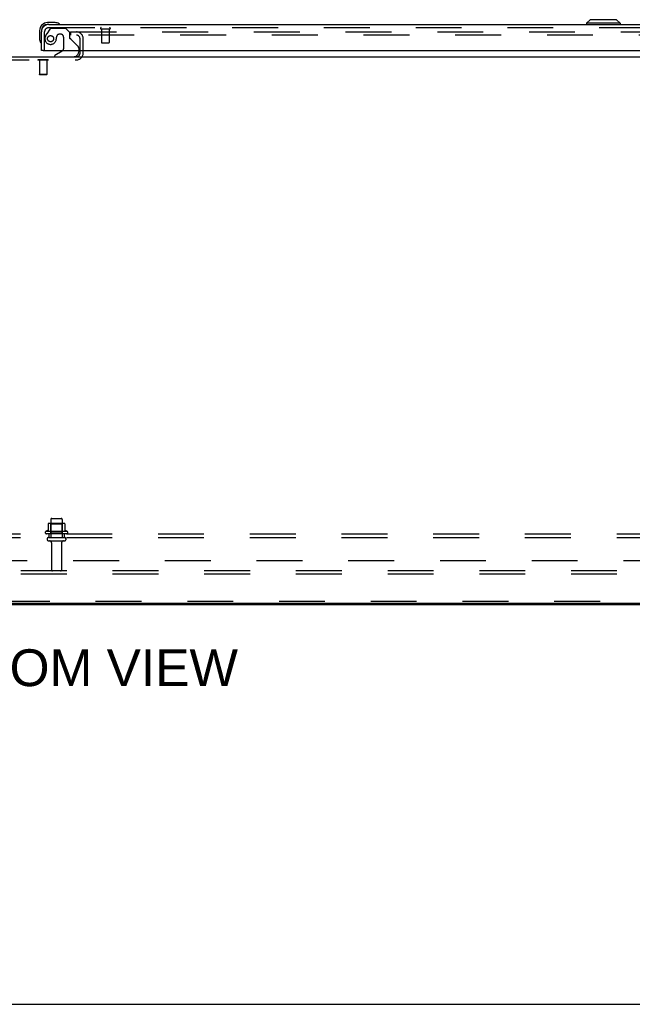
# Model space of a CAD drawing. Header units: inches. Extents: x 0 to 274, y 0 to 177.
# Tile 2 of 138: x 76 to 96, y 0 to 32. Entities that reach past the tile are written whole.
import ezdxf

# ---------------------------------------------------------------- set-up
doc = ezdxf.new("R2010")
doc.units = ezdxf.units.IN
doc.header["$LTSCALE"] = 15.069778
doc.header["$MEASUREMENT"] = 0
doc.linetypes.add('HIDDEN', pattern=[0.2, 0.1, -0.1])
doc.layers.get('0').update_dxf_attribs({"linetype": 'CONTINUOUS'})
for name, color, linetype in [('DEFAULT_2', 8, 'HIDDEN'), ('DIMENSIONS', 7, 'CONTINUOUS'), ('RIGHT_OR_MAIN_DOOR_ASSEMBLY', 7, 'CONTINUOUS'), ('SUBPANEL', 7, 'CONTINUOUS')]:
    doc.layers.add(name, color=color, linetype=linetype)
doc.styles.get("Standard").update_dxf_attribs({"font": 'arial.ttf'})

msp = doc.modelspace()

# ---------------------------------------------------------------- linework, layer by layer
at = {"color": 7, "linetype": 'Continuous'}
for p, q in [((38.407, 31.131), (116.053, 31.131)), ((78.251, 31.273), (78.251, 31.335)), ((38.469, 13.183), (116.001, 13.183)), ((38.601, 13.131), (115.858, 13.131)), ((0, 0), (273.996, 0))]:
    msp.add_line(p, q, dxfattribs=at)
at = {"color": 3, "linetype": 'Continuous'}
msp.add_arc((78.136, 31.246), 0.115, 295.2502, 360, dxfattribs=at)
at = {"layer": 'DEFAULT_2', "color": 8, "linetype": 'HIDDEN'}
for p, q in [((77.938, 31.943), (77.938, 31.839)), ((77.938, 31.943), (113.188, 31.943)), ((113.188, 31.839), (77.938, 31.839)), ((78.251, 31.335), (78.251, 31.724)), ((78.355, 31.246), (78.355, 31.724)), ((78.251, 31.246), (78.251, 31.273)), ((75.074, 31.027), (78.136, 31.027)), ((76.87, 31.031), (76.87, 31.013)), ((77.207, 31.031), (76.87, 31.031)), ((77.207, 31.013), (76.87, 31.013)), ((76.915, 31.013), (76.915, 30.541)), ((77.163, 31.013), (77.163, 30.541)), ((77.207, 31.031), (77.207, 31.013)), ((76.925, 30.531), (76.915, 30.541)), ((77.163, 30.541), (76.915, 30.541)), ((77.153, 30.531), (76.925, 30.531)), ((77.153, 30.531), (77.163, 30.541)), ((77.292, 15.93), (77.292, 15.335)), ((77.322, 15.96), (77.637, 15.96)), ((77.667, 15.93), (77.667, 15.335)), ((77.836, 15.53), (77.124, 15.53)), ((77.202, 15.785), (77.202, 15.557)), ((77.735, 15.796), (77.224, 15.796)), ((77.296, 15.776), (77.276, 15.796)), ((77.296, 15.48), (77.296, 15.776)), ((77.663, 15.776), (77.296, 15.776)), ((77.663, 15.776), (77.683, 15.796)), ((77.663, 15.48), (77.663, 15.776)), ((77.757, 15.785), (77.757, 15.557)), ((77.814, 15.46), (77.146, 15.46)), ((77.222, 15.335), (77.737, 15.335)), ((77.222, 15.225), (77.737, 15.225)), ((77.296, 15.48), (77.276, 15.46)), ((77.663, 15.48), (77.296, 15.48)), ((77.663, 15.48), (77.683, 15.46)), ((77.315, 15.162), (77.315, 14.265)), ((77.645, 15.162), (77.645, 14.265)), ((113.98, 14.235), (40.98, 14.235)), ((113.98, 14.131), (40.98, 14.131)), ((98.355, 13.235), (56.105, 13.235))]:
    msp.add_line(p, q, dxfattribs=at)
for centre, radius, start, end in [((78.136, 31.724), 0.219, 0, 90), ((78.136, 31.724), 0.115, 0, 90), ((78.136, 31.246), 0.219, 270, 360), ((78.136, 31.246), 0.115, 270, 295.2502), ((77.322, 15.93), 0.03, 90, 180), ((77.637, 15.93), 0.03, 0, 90), ((77.146, 15.498), 0.0384, 124.4497, 270), ((77.48, 14.929), 0.698, 113.9679, 120.6631), ((77.192, 15.576), 0.01, 293.9679, 360), ((77.212, 15.785), 0.01, 95.1938, 180), ((77.224, 15.654), 0.141, 90, 95.2081), ((77.735, 15.654), 0.141, 84.7919, 90), ((77.747, 15.785), 0.01, 0, 84.8062), ((77.767, 15.576), 0.01, 180, 246.0321), ((77.48, 14.929), 0.698, 59.3369, 66.0321), ((77.814, 15.498), 0.0384, 270, 55.5503), ((77.222, 15.28), 0.055, 90, 270), ((77.252, 15.162), 0.0625, 0, 90), ((77.707, 15.162), 0.0625, 90, 180), ((77.737, 15.28), 0.055, 270, 90), ((77.345, 14.265), 0.03, 180, 270), ((77.615, 14.265), 0.03, 270, 360)]:
    msp.add_arc(centre, radius, start, end, dxfattribs=at)
at = {"layer": 'RIGHT_OR_MAIN_DOOR_ASSEMBLY', "color": 7, "linetype": 'Continuous'}
for p, q in [((95.015, 32.346), (94.897, 32.228)), ((95.882, 32.346), (95.015, 32.346)), ((95.881, 32.346), (95.999, 32.228)), ((95.882, 32.346), (96, 32.228)), ((77.439, 32.249), (77.183, 32.249)), ((77.226, 32.189), (77.183, 32.189)), ((77.477, 32.246), (77.439, 32.249)), ((96, 32.228), (94.897, 32.228)), ((94.897, 32.228), (94.897, 32.189)), ((95.999, 32.228), (95.999, 32.189)), ((96, 32.228), (96, 32.189)), ((76.92, 31.986), (76.92, 31.729)), ((76.92, 31.729), (76.923, 31.691)), ((76.98, 31.986), (76.98, 31.942)), ((77.042, 31.335), (76.98, 31.335)), ((77.66, 31.308), (77.422, 31.17)), ((77.422, 31.131), (77.422, 31.17)), ((78.209, 31.335), (78.209, 31.288))]:
    msp.add_line(p, q, dxfattribs=at)
at = {"layer": 'RIGHT_OR_MAIN_DOOR_ASSEMBLY', "color": 8, "linetype": 'HIDDEN'}
for p, q in [((77.26, 32.03), (77.158, 31.886)), ((77.226, 32.085), (113.671, 32.085)), ((77.324, 32.064), (77.776, 32.064)), ((77.902, 31.938), (77.776, 32.064)), ((78.942, 32.042), (79.226, 32.042)), ((78.96, 32.042), (78.96, 31.595)), ((79.208, 32.042), (79.208, 31.595)), ((77.084, 31.335), (77.084, 31.942)), ((77.612, 31.872), (77.579, 31.872)), ((77.71, 31.774), (77.71, 31.394)), ((77.902, 31.938), (77.902, 31.759)), ((77.96, 31.7), (78.179, 31.481)), ((78.209, 31.41), (78.209, 31.335)), ((78.97, 31.585), (79.198, 31.585))]:
    msp.add_line(p, q, dxfattribs=at)
at = {"layer": 'RIGHT_OR_MAIN_DOOR_ASSEMBLY', "color": 3, "linetype": 'Continuous'}
for p, q in [((77.226, 32.189), (113.671, 32.189)), ((76.98, 31.335), (76.98, 31.942)), ((77.042, 31.335), (113.855, 31.335))]:
    msp.add_line(p, q, dxfattribs=at)
at = {"layer": 'RIGHT_OR_MAIN_DOOR_ASSEMBLY', "color": 8, "linetype": 'HIDDEN'}
msp.add_circle((77.284, 31.722), 0.101, dxfattribs=at)
at = {"layer": 'RIGHT_OR_MAIN_DOOR_ASSEMBLY', "color": 7, "linetype": 'Continuous'}
for centre, radius, start, end in [((77.183, 31.986), 0.263, 90, 180), ((77.183, 31.986), 0.203, 90, 180), ((77.439, 31.999), 0.25, 59.1101, 90), ((77.56, 32.204), 0.015, 270, 353.6204), ((77.56, 32.2), 0.015, 6.3796, 59.1101), ((77.17, 31.729), 0.25, 180, 210.8899), ((76.968, 31.609), 0.015, 210.8899, 263.6204), ((76.965, 31.609), 0.015, 276.3796, 360), ((77.61, 31.394), 0.1, 300.092, 323.4532), ((78.052, 31.288), 0.157, 270, 280.1104), ((78.052, 31.288), 0.157, 291.3822, 360)]:
    msp.add_arc(centre, radius, start, end, dxfattribs=at)
at = {"layer": 'RIGHT_OR_MAIN_DOOR_ASSEMBLY', "color": 3, "linetype": 'Continuous'}
msp.add_arc((77.226, 31.942), 0.246, 90, 180, dxfattribs=at)
at = {"layer": 'RIGHT_OR_MAIN_DOOR_ASSEMBLY', "color": 8, "linetype": 'HIDDEN'}
for centre, radius, start, end in [((77.226, 31.942), 0.142, 90, 180), ((77.324, 31.985), 0.079, 90, 144.9), ((78.942, 32.063), 0.0215, 90, 270), ((79.226, 32.063), 0.0215, 270, 90), ((77.284, 31.722), 0.187, 163.1561, 342.1518), ((77.474, 31.664), 0.386, 144.9, 163.1561), ((77.088, 31.785), 0.393, 342.0702, 358.3397), ((77.579, 31.774), 0.098, 90, 180), ((77.612, 31.774), 0.098, 0, 90), ((77.941, 31.759), 0.039, 180, 248.3904), ((77.889, 31.629), 0.1, 45, 68.3904), ((77.61, 31.394), 0.1, 323.4532, 360), ((78.109, 31.41), 0.1, 0, 45), ((78.97, 31.595), 0.01, 180, 270), ((79.198, 31.595), 0.01, 270, 360), ((78.052, 31.288), 0.157, 280.1104, 291.3822)]:
    msp.add_arc(centre, radius, start, end, dxfattribs=at)
at = {"layer": 'SUBPANEL', "color": 8, "linetype": 'HIDDEN'}
for p, q in [((41.636, 15.46), (113.323, 15.46)), ((41.636, 15.335), (113.323, 15.335)), ((77.23, 15.46), (77.23, 15.335)), ((77.73, 15.46), (77.73, 15.335)), ((47.886, 14.585), (107.073, 14.585))]:
    msp.add_line(p, q, dxfattribs=at)

# ---------------------------------------------------------------- texts
at = {"layer": 'DIMENSIONS', "color": 2, "linetype": 'Continuous', "insert": (77.438, 11.662), "char_height": 1.20881, "width": 11.98021, "attachment_point": 2, "line_spacing_factor": 0.9}
msp.add_mtext('BOTTOM VIEW', dxfattribs=at)

doc.saveas('drawing.dxf')
